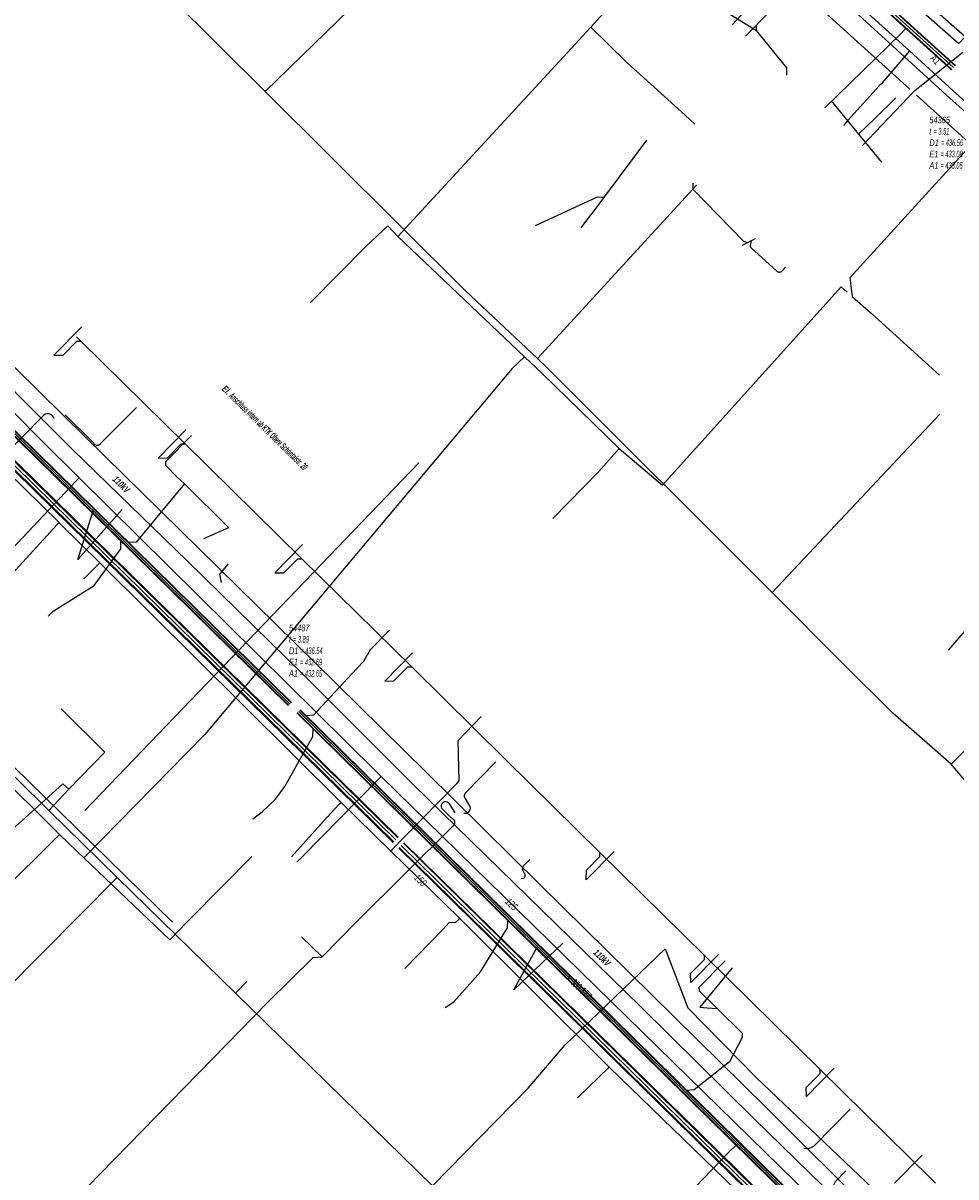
# Model space of a CAD drawing. Header units: metres. Extents: x 2695563 to 2696938, y 1260544 to 1262032.
# Tile 58 of 256: x 2695940 to 2696010, y 1261090 to 1261178. Entities that reach past the tile are written whole.
import ezdxf

# ---------------------------------------------------------------- set-up
doc = ezdxf.new("R2010")
doc.units = ezdxf.units.M
doc.linetypes.add('AUSGEZOGEN', pattern=[0])
for name, color, linetype in [('AW_LK_ Haltung Text', 7, 'AUSGEZOGEN'), ('AW_LK_Ein-Auslauftext', 24, 'AUSGEZOGEN'), ('AW_LK_Haltung', 24, 'AUSGEZOGEN'), ('AW_LK_Normschacht Text', 24, 'AUSGEZOGEN'), ('EW_LK_Freitext_Text', 1, 'AUSGEZOGEN'), ('EW_LK_Trasseabs', 1, 'AUSGEZOGEN'), ('EW_LK_Trasseabs_Text', 1, 'AUSGEZOGEN'), ('EW_LK_Trasserand', 1, 'AUSGEZOGEN'), ('FM_LK_SW_TRASSEKANTE', 94, 'AUSGEZOGEN'), ('GA_LK_Leitung', 32, 'AUSGEZOGEN'), ('GA_LK_Leitung_Text', 32, 'AUSGEZOGEN'), ('TV_LK_LEITUNG', 92, 'AUSGEZOGEN'), ('WA_LK_Leitung', 171, 'AUSGEZOGEN'), ('WA_LK_Leitung_Text', 171, 'AUSGEZOGEN')]:
    doc.layers.add(name, color=color, linetype=linetype)
doc.styles.add('ARIAL', font='arial.ttf')
doc.styles.add('ARIALNARROW', font='ARIALN.TTF')
pattern_1 = [(0, (2708005, 1273150), (6075, 6075), [6075, -6075]), (90, (2708005, 1273150), (-6075, 6075), [6075, -6075])]

# ---------------------------------------------------------------- blocks, each defined once
blk = doc.blocks.new('COMPLEXOBJECT_1560')
at = {"layer": 'AW_LK_Haltung', "color": 24, "linetype": 'AUSGEZOGEN', "transparency": 33554687}
blk.add_line((5996.529, 11159.637), (5996.294, 11159.377), dxfattribs=at)
blk.add_lwpolyline([(5995.87, 11159.356), (5993.906, 11161.135), (5993.874, 11161.277), (5993.948, 11161.67)], dxfattribs=at)
for centre, radius, start, end in [((5996.07, 11159.577), 0.298, 227.75348, 273.0061), ((5996.074, 11159.575), 0.296, 272.35279, 318.10251)]:
    blk.add_arc(centre, radius, start, end, dxfattribs=at)
blk = doc.blocks.new('COMPLEXOBJECT_2159')
at = {"layer": 'EW_LK_Trasseabs', "color": 1, "linetype": 'AUSGEZOGEN', "transparency": 33554687}
blk.add_line((5941.901, 11148.437), (5944.09, 11146.288), dxfattribs=at)
blk.add_arc((5944.347, 11146.432), 0.295, 209.36777, 320.47823, dxfattribs=at)
blk = doc.blocks.new('COMPLEXOBJECT_2160')
at = {"layer": 'EW_LK_Trasseabs', "color": 1, "linetype": 'AUSGEZOGEN', "transparency": 33554687}
for p, q in [((5971.313, 11117.772), (5971.056, 11118.017)), ((5964.039, 11110.013), (5971.335, 11117.277))]:
    blk.add_line(p, q, dxfattribs=at)
blk.add_arc((5971.189, 11117.519), 0.282, 301.12982, 63.95979, dxfattribs=at)
blk = doc.blocks.new('COMPLEXOBJECT_2235')
at = {"layer": 'EW_LK_Trasseabs', "color": 1, "linetype": 'AUSGEZOGEN', "transparency": 33554687}
blk.add_line((5971.056, 11118.017), (5970.459, 11118.614), dxfattribs=at)
blk.add_arc((5970.752, 11118.775), 0.334, 43.55386, 208.76788, dxfattribs=at)
blk = doc.blocks.new('COMPLEXOBJECT_2236')
at = {"layer": 'EW_LK_Trasseabs', "color": 1, "linetype": 'AUSGEZOGEN', "transparency": 33554687}
for p, q in [((5972.277, 11119.77), (5974.565, 11122.119)), ((5972.623, 11118.731), (5972.264, 11119.339))]:
    blk.add_line(p, q, dxfattribs=at)
for centre, radius, start, end in [((5972.466, 11119.549), 0.291, 130.47576, 226.06893), ((5972.251, 11118.621), 0.388, 253.75221, 16.48553)]:
    blk.add_arc(centre, radius, start, end, dxfattribs=at)
blk = doc.blocks.new('COMPLEXOBJECT_2237')
at = {"layer": 'EW_LK_Trasseabs', "color": 1, "linetype": 'AUSGEZOGEN', "transparency": 33554687}
for p, q in [((5976.661, 11114.243), (5977.158, 11114.714)), ((5976.746, 11113.665), (5976.59, 11113.962))]:
    blk.add_line(p, q, dxfattribs=at)
for centre, radius, start, end in [((5976.57, 11113.519), 0.229, 252.03026, 39.65035), ((5976.856, 11114.044), 0.279, 134.50043, 197.1394)]:
    blk.add_arc(centre, radius, start, end, dxfattribs=at)
blk = doc.blocks.new('COMPLEXOBJECT_2238')
at = {"layer": 'EW_LK_Trasseabs', "color": 1, "linetype": 'AUSGEZOGEN', "transparency": 33554687}
blk.add_line((5998.708, 11093.013), (6001.453, 11095.789), dxfattribs=at)
blk.add_arc((5998.148, 11093.626), 0.83, 255.31065, 312.4114, dxfattribs=at)

msp = doc.modelspace()

# ---------------------------------------------------------------- hatches: boundary and pattern name
at = {"layer": 'EW_LK_Trasserand', "lineweight": 18, "transparency": 33554687}
h = msp.add_hatch(dxfattribs=at)
h.set_pattern_fill('MUSTER', color=1, scale=6075, style=0, pattern_type=2)
h.set_pattern_definition(pattern_1)
h.paths.add_polyline_path([(2696011.141, 1261176.94), (2696003.268, 1261183.878), (2695989.835, 1261196.216), (2695974.932, 1261209.394), (2695974.459, 1261208.878), (2695989.367, 1261195.696), (2696002.8, 1261183.358), (2696010.665, 1261176.426)], flags=0)
h = msp.add_hatch(dxfattribs=at)
h.set_pattern_fill('MUSTER', color=1, scale=6075, style=0, pattern_type=2)
h.set_pattern_definition(pattern_1)
h.paths.add_polyline_path([(2696032.718, 1261059.504), (2696029.879, 1261062.296), (2696021.284, 1261070.756), (2696013.01, 1261078.917), (2696004.217, 1261087.59), (2695996.034, 1261095.719), (2695987.336, 1261104.292), (2695978.889, 1261112.618), (2695970.244, 1261121.161), (2695961.809, 1261129.462), (2695953.037, 1261138.093), (2695944.44, 1261146.549), (2695935.551, 1261155.296), (2695931.042, 1261159.733), (2695917.781, 1261172.928), (2695914.461, 1261176.262), (2695914.318, 1261176.122), (2695914.057, 1261175.861), (2695913.866, 1261175.671), (2695913.653, 1261175.46), (2695916.861, 1261172.013), (2695930.107, 1261158.782), (2695934.67, 1261154.4), (2695943.495, 1261145.589), (2695952.135, 1261137.174), (2695960.92, 1261128.56), (2695969.293, 1261120.197), (2695977.984, 1261111.7), (2695986.475, 1261103.417), (2695995.156, 1261094.827), (2696003.415, 1261086.774), (2696012.239, 1261078.135), (2696020.52, 1261069.981), (2696029.081, 1261061.485), (2696031.842, 1261058.588), (2696032.058, 1261058.814), (2696032.28, 1261059.046), (2696032.58, 1261059.36)], flags=0)

# ---------------------------------------------------------------- linework, layer by layer
at = {"layer": 'AW_LK_Haltung', "linetype": 'AUSGEZOGEN', "transparency": 33554687}
for p, q in [((2696010.103, 1261174.433), (2695958.637, 1261221.063)), ((2696010.117, 1261174.448), (2695958.651, 1261221.078)), ((2696010.13, 1261174.463), (2695958.664, 1261221.093)), ((2696010.372, 1261174.729), (2695958.906, 1261221.359)), ((2696010.385, 1261174.744), (2695958.919, 1261221.374)), ((2696010.399, 1261174.759), (2695958.933, 1261221.389)), ((2695959.797, 1261126.202), (2695908.453, 1261176.667)), ((2695959.811, 1261126.216), (2695908.467, 1261176.681)), ((2695959.825, 1261126.23), (2695908.481, 1261176.695)), ((2695960.007, 1261126.416), (2695908.663, 1261176.881)), ((2695960.021, 1261126.43), (2695908.677, 1261176.895)), ((2695960.035, 1261126.444), (2695908.691, 1261176.909)), ((2696011.312, 1261075.6), (2695960.47, 1261125.635)), ((2696011.326, 1261075.614), (2695960.484, 1261125.649)), ((2696011.34, 1261075.628), (2695960.498, 1261125.663)), ((2696011.522, 1261075.814), (2695960.68, 1261125.849)), ((2696011.536, 1261075.828), (2695960.694, 1261125.863)), ((2696011.55, 1261075.842), (2695960.708, 1261125.877))]:
    msp.add_line(p, q, dxfattribs=at)
at = {"layer": 'AW_LK_Haltung', "color": 255, "transparency": 33554687}
for p, q in [((2696010.251, 1261174.596), (2695958.785, 1261221.226)), ((2695959.916, 1261126.323), (2695908.572, 1261176.788)), ((2696011.431, 1261075.721), (2695960.589, 1261125.756))]:
    msp.add_line(p, q, dxfattribs=at)
at = {"layer": 'AW_LK_Haltung', "color": 24, "linetype": 'AUSGEZOGEN', "transparency": 33554687}
for p, q in [((2695990.487, 1261180.385), (2695995.302, 1261177.415)), ((2696004.818, 1261167.43), (2696000.988, 1261172.064)), ((2695982.759, 1261163.436), (2695986.995, 1261169.104)), ((2695982.002, 1261162.435), (2695982.751, 1261163.436)), ((2695994.257, 1261161.125), (2695995.226, 1261161.645)), ((2695944.138, 1261154.927), (2695942.015, 1261152.774)), ((2695952.039, 1261147.121), (2695949.928, 1261144.982)), ((2695955.276, 1261139.716), (2695951.92, 1261143.019)), ((2695947.203, 1261141.076), (2695943.828, 1261137.28)), ((2695943.828, 1261137.28), (2695945.002, 1261140.981)), ((2695953.406, 1261138.887), (2695955.285, 1261139.718)), ((2695960.87, 1261138.412), (2695958.774, 1261136.272)), ((2695941.587, 1261132.984), (2695941.973, 1261133.376)), ((2695969.22, 1261130.204), (2695967.121, 1261128.061)), ((2695957.114, 1261117.612), (2695957.819, 1261118.157)), ((2695984.515, 1261115.142), (2695982.393, 1261112.998)), ((2695980.621, 1261108.175), (2695976.896, 1261104.651)), ((2695976.896, 1261104.651), (2695978.701, 1261107.931)), ((2695992.426, 1261107.333), (2695990.316, 1261105.195)), ((2695993.459, 1261106.305), (2695991.005, 1261103.322)), ((2695972.355, 1261103.742), (2695974.372, 1261106.009)), ((2695971.698, 1261103.296), (2695972.347, 1261103.742)), ((2696001.201, 1261098.697), (2695999.096, 1261096.55)), ((2695993.11, 1261092.223), (2695993.889, 1261092.984)), ((2695989.137, 1261088.105), (2695993.11, 1261092.223)), ((2696007.875, 1261092.12), (2696005.762, 1261089.973))]:
    msp.add_line(p, q, dxfattribs=at)
for points in [[(2695994.464, 1261176.975), (2695999.933, 1261182.546), (2696000.409, 1261183.243)], [(2695997.602, 1261174.019), (2695997.596, 1261174.577), (2695995.302, 1261177.415), (2695995.31, 1261177.825)], [(2696000.493, 1261171.553), (2696006.272, 1261177.176), (2696006.648, 1261177.616)], [(2696005.878, 1261172.314), (2696004.277, 1261170.746), (2696003.059, 1261169.563)], [(2695990.47, 1261165.82), (2695990.477, 1261165.37), (2695994.315, 1261161.428), (2695994.654, 1261161.338)], [(2695978.544, 1261162.631), (2695983.241, 1261164.79), (2695983.74, 1261164.757)], [(2695943.736, 1261154.166), (2695944.06, 1261153.845), (2695951.98, 1261146.059), (2695960.819, 1261137.345), (2695969.156, 1261129.137), (2695976.282, 1261122.112)], [(2695942.015, 1261152.774), (2695942.714, 1261152.78), (2695943.76, 1261153.842), (2695944.06, 1261153.845)], [(2695952.455, 1261146.697), (2695950.475, 1261144.687), (2695950.477, 1261144.435), (2695951.383, 1261143.544), (2695951.603, 1261143.327), (2695951.92, 1261143.019)], [(2695949.936, 1261144.982), (2695950.629, 1261145.003), (2695951.675, 1261146.05), (2695951.974, 1261146.053)], [(2695951.92, 1261143.019), (2695951.132, 1261142.098), (2695948.274, 1261138.592), (2695947.672, 1261138.568)], [(2695941.973, 1261133.376), (2695945.068, 1261135.307), (2695947.091, 1261138.103), (2695947.106, 1261138.704)], [(2695958.772, 1261136.269), (2695959.473, 1261136.28), (2695960.519, 1261137.343), (2695960.819, 1261137.345)], [(2696009.868, 1261130.417), (2696014.363, 1261135.629), (2696014.363, 1261136.104)], [(2695967.475, 1261131.918), (2695966.019, 1261130.442), (2695965.54, 1261129.602)], [(2695965.544, 1261129.606), (2695965.032, 1261129.036), (2695964.626, 1261128.617), (2695961.707, 1261125.482), (2695961.122, 1261125.442)], [(2695967.121, 1261128.061), (2695967.811, 1261128.072), (2695968.857, 1261129.135), (2695969.156, 1261129.137)], [(2695959.538, 1261120.071), (2695961.665, 1261123.871), (2695961.696, 1261124.456)], [(2696008.876, 1261089.993), (2696008.55, 1261090.312), (2696000.129, 1261098.611), (2695991.354, 1261107.259), (2695983.436, 1261115.062), (2695976.282, 1261122.112)], [(2695957.819, 1261118.157), (2695958.841, 1261119.109), (2695959.538, 1261120.071)], [(2695982.393, 1261112.998), (2695982.405, 1261113.715), (2695983.438, 1261114.763), (2695983.436, 1261115.062)], [(2695974.372, 1261106.009), (2695976.419, 1261109.351), (2695976.457, 1261109.93)], [(2695990.324, 1261105.195), (2695990.308, 1261105.897), (2695991.356, 1261106.96), (2695991.354, 1261107.259)], [(2695992.927, 1261106.851), (2695990.934, 1261104.828), (2695990.953, 1261104.57), (2695992.316, 1261103.231)], [(2695991.004, 1261103.324), (2695991.562, 1261103.28), (2695992.32, 1261103.228)], [(2695992.316, 1261103.231), (2695994.221, 1261101.35), (2695994.23, 1261101.042)], [(2695994.23, 1261101.042), (2695993.257, 1261099.193), (2695990.573, 1261097.074), (2695990.001, 1261097.021)], [(2695999.094, 1261096.548), (2695999.083, 1261097.249), (2696000.131, 1261098.312), (2696000.129, 1261098.611)]]:
    msp.add_lwpolyline(points, dxfattribs=at)
at = {"layer": 'EW_LK_Trasseabs', "color": 1, "linetype": 'AUSGEZOGEN', "transparency": 33554687}
for p, q in [((2696006.938, 1261172.961), (2695995.911, 1261182.96)), ((2696007.326, 1261172.867), (2696010.968, 1261175.754)), ((2696003.334, 1261168.653), (2696007.326, 1261172.867)), ((2696011.701, 1261168.661), (2696007.453, 1261172.495)), ((2695933.722, 1261140.614), (2695941.264, 1261148.245)), ((2695945.544, 1261146.055), (2695948.276, 1261148.821)), ((2695971.964, 1261118.815), (2695972.422, 1261118.071)), ((2695962.365, 1261107.157), (2695965.009, 1261109.823)), ((2695962.365, 1261107.157), (2695960.802, 1261108.669)), ((2695943.451, 1261088.572), (2695958.257, 1261103.718))]:
    msp.add_line(p, q, dxfattribs=at)
for points in [[(2695954.728, 1261135.53), (2695954.615, 1261136.171), (2695955.272, 1261136.951)], [(2695958.257, 1261103.718), (2695961.68, 1261107.111), (2695962.365, 1261107.157)], [(2696001.159, 1261089.797), (2696001.295, 1261090.098), (2696002.081, 1261090.908)]]:
    msp.add_lwpolyline(points, dxfattribs=at)
msp.add_arc((2695941.563, 1261147.854), 0.492, 15.0763, 127.38887, dxfattribs=at)
at = {"layer": 'EW_LK_Trasserand', "color": 1, "linetype": 'AUSGEZOGEN', "transparency": 33554687}
msp.add_lwpolyline([(2696011.141, 1261176.94), (2696003.268, 1261183.878), (2695989.835, 1261196.216), (2695974.932, 1261209.394), (2695974.459, 1261208.878), (2695989.367, 1261195.696), (2696002.8, 1261183.358), (2696010.665, 1261176.426), (2696011.141, 1261176.94)], close=True, dxfattribs=at)
for points in [[(2696004.217, 1261087.59), (2695996.034, 1261095.719), (2695987.336, 1261104.292), (2695978.889, 1261112.618), (2695970.244, 1261121.161), (2695961.809, 1261129.462), (2695953.037, 1261138.093), (2695944.44, 1261146.549), (2695935.551, 1261155.296)], [(2695934.67, 1261154.4), (2695943.495, 1261145.589), (2695952.135, 1261137.174), (2695960.92, 1261128.56), (2695969.293, 1261120.197), (2695977.984, 1261111.7), (2695986.475, 1261103.417), (2695995.156, 1261094.827), (2696003.415, 1261086.774)]]:
    msp.add_lwpolyline(points, dxfattribs=at)
at = {"layer": 'FM_LK_SW_TRASSEKANTE', "color": 94, "linetype": 'AUSGEZOGEN', "transparency": 33554687}
for p, q in [((2695983.985, 1261179.039), (2695982.732, 1261177.666)), ((2695982.732, 1261177.666), (2695968.098, 1261161.785)), ((2695977.711, 1261152.666), (2695968.097, 1261161.785)), ((2695969.698, 1261144.625), (2695944.37, 1261118.26)), ((2695934, 1261126.43), (2695951.01, 1261109.77)), ((2695942.445, 1261116.425), (2695931.362, 1261105.459))]:
    msp.add_line(p, q, dxfattribs=at)
for points in [[(2695982.732, 1261177.666), (2695985.445, 1261175.01), (2695989.896, 1261170.987), (2695990.638, 1261170.316)], [(2696019.085, 1261171.34), (2696013.139, 1261170.241), (2696010.974, 1261168.083), (2696002.387, 1261158.642), (2696002.571, 1261157.23), (2696004.007, 1261155.981), (2696009.181, 1261151.266)], [(2695961.485, 1261156.779), (2695965.698, 1261161.051), (2695967.358, 1261162.6), (2695968.097, 1261161.785)], [(2695984.883, 1261145.697), (2695988.167, 1261142.913), (2696001.723, 1261157.967), (2696002.175, 1261157.573)], [(2695977.711, 1261152.666), (2695976.768, 1261151.772), (2695953.478, 1261124.008), (2695944.295, 1261114.653)], [(2695977.711, 1261152.666), (2695979.04, 1261151.421), (2695984.883, 1261145.697)], [(2695984.883, 1261145.697), (2695983.359, 1261143.962), (2695979.858, 1261140.393)], [(2695938.367, 1261133.091), (2695936.262, 1261130.954), (2695933.455, 1261128.104), (2695932.087, 1261126.715), (2695942.445, 1261116.425)], [(2695944.295, 1261114.653), (2695943.167, 1261115.734), (2695942.445, 1261116.425)], [(2695957.022, 1261114.756), (2695954.917, 1261112.618), (2695952.111, 1261109.768), (2695950.813, 1261108.45), (2695944.295, 1261114.653)]]:
    msp.add_lwpolyline(points, dxfattribs=at)
at = {"layer": 'GA_LK_Leitung', "color": 32, "linetype": 'AUSGEZOGEN', "transparency": 33554687}
for points in [[(2696081.176, 1261106.457), (2696080.689, 1261107.001), (2696080.694, 1261108.217), (2696061.805, 1261125.415), (2696018.169, 1261164.986), (2696010.006, 1261172.252), (2695997.867, 1261183.362), (2695982.445, 1261197.423), (2695964.456, 1261213.821), (2695956.362, 1261221.045)], [(2696035.31, 1261053.78), (2696025.353, 1261063.542), (2696000.59, 1261087.82), (2695966.85, 1261120.82), (2695966.5, 1261121.19), (2695943.93, 1261143.49), (2695941, 1261146.39), (2695936.877, 1261150.53), (2695914.541, 1261172.954), (2695914.234, 1261173.293), (2695912.317, 1261175.149), (2695911.215, 1261176.216), (2695910.773, 1261176.645)], [(2695943.93, 1261143.49), (2695943.688, 1261143.233), (2695938.022, 1261137.208), (2695937.834, 1261137.008), (2695937.675, 1261136.84)], [(2695966.85, 1261120.82), (2695966.622, 1261120.588), (2695960.872, 1261114.758), (2695960.673, 1261114.557), (2695960.44, 1261114.32)]]:
    msp.add_lwpolyline(points, dxfattribs=at)
at = {"layer": 'TV_LK_LEITUNG', "color": 92, "linetype": 'AUSGEZOGEN', "transparency": 33554687}
for p, q in [((2695958.033, 1261172.771), (2695968.962, 1261183.41)), ((2695958.033, 1261172.771), (2695949.055, 1261181.718)), ((2695990.767, 1261165.686), (2695978.696, 1261152.521)), ((2696009.204, 1261148.316), (2695996.493, 1261134.779)), ((2696024.362, 1261136.225), (2696010.062, 1261121.754)), ((2696001.892, 1261129.385), (2695996.493, 1261134.779)), ((2696005.637, 1261125.642), (2696001.892, 1261129.385)), ((2696010.062, 1261121.754), (2696005.637, 1261125.642)), ((2695943.157, 1261119.874), (2695941.637, 1261118.253)), ((2695946.812, 1261113.177), (2695941.637, 1261118.253)), ((2695946.812, 1261113.177), (2695955.785, 1261104.397)), ((2695956.658, 1261105.291), (2695955.785, 1261104.397)), ((2695955.785, 1261104.397), (2695970.728, 1261089.777))]:
    msp.add_line(p, q, dxfattribs=at)
for points in [[(2695978.696, 1261152.521), (2695973.233, 1261157.671), (2695958.033, 1261172.771)], [(2695996.493, 1261134.779), (2695979.421, 1261151.836), (2695978.696, 1261152.521)], [(2695941.637, 1261118.253), (2695941.071, 1261118.808), (2695910.522, 1261148.776)], [(2695942.565, 1261125.951), (2695945.878, 1261122.679), (2695943.157, 1261119.874)], [(2696031.806, 1261099.862), (2696028.943, 1261102.795), (2696019.496, 1261112.056), (2696016.072, 1261114.735), (2696010.062, 1261121.754)], [(2695943.157, 1261119.874), (2695942.702, 1261120.268), (2695941.071, 1261118.808), (2695932.757, 1261111.365), (2695928.437, 1261110.106), (2695927.37, 1261110.312)], [(2695946.812, 1261113.177), (2695935.407, 1261101.694), (2695933.755, 1261098.396)], [(2695970.728, 1261089.777), (2695977.99, 1261097.194), (2695980.793, 1261100.476), (2695988.393, 1261107.749)], [(2695988.393, 1261107.749), (2695990.1, 1261103.292), (2695995.297, 1261097.974), (2696007.715, 1261086.178), (2696010.152, 1261083.87), (2696013.505, 1261081.997), (2696019.275, 1261087.609)]]:
    msp.add_lwpolyline(points, dxfattribs=at)
at = {"layer": 'WA_LK_Leitung', "color": 7, "linetype": 'AUSGEZOGEN', "transparency": 33554687}
for p, q in [((2695996.843, 1261181.534), (2695993.471, 1261177.846)), ((2695945.495, 1261137.038), (2695944.297, 1261135.832)), ((2695984.127, 1261098.787), (2695981.741, 1261096.468))]:
    msp.add_line(p, q, dxfattribs=at)
at = {"layer": 'WA_LK_Leitung', "color": 255, "linetype": 'AUSGEZOGEN', "transparency": 33554687}
for p, q in [((2695914.765, 1261168.227), (2695967.944, 1261116.025)), ((2695968.371, 1261115.606), (2695993.64, 1261090.801)), ((2695993.64, 1261090.801), (2696027.88, 1261057.19))]:
    msp.add_line(p, q, dxfattribs=at)
at = {"layer": 'WA_LK_Leitung', "linetype": 'AUSGEZOGEN', "transparency": 33554687}
for p, q in [((2695914.918, 1261168.383), (2695968.097, 1261116.181)), ((2695914.94, 1261168.405), (2695968.119, 1261116.203)), ((2695914.962, 1261168.428), (2695968.141, 1261116.226)), ((2695914.568, 1261168.026), (2695967.747, 1261115.824)), ((2695914.59, 1261168.049), (2695967.769, 1261115.847)), ((2695914.612, 1261168.071), (2695967.791, 1261115.869)), ((2695968.524, 1261115.762), (2695993.793, 1261090.957)), ((2695968.546, 1261115.784), (2695993.815, 1261090.979)), ((2695968.568, 1261115.807), (2695993.837, 1261091.002)), ((2695968.174, 1261115.405), (2695993.443, 1261090.6)), ((2695968.196, 1261115.428), (2695993.465, 1261090.623)), ((2695968.218, 1261115.45), (2695993.487, 1261090.645)), ((2695993.443, 1261090.6), (2696027.683, 1261056.989)), ((2695993.465, 1261090.623), (2696027.705, 1261057.012)), ((2695993.487, 1261090.645), (2696027.727, 1261057.034)), ((2695993.793, 1261090.957), (2696028.033, 1261057.346)), ((2695993.815, 1261090.979), (2696028.055, 1261057.368)), ((2695993.837, 1261091.002), (2696028.077, 1261057.391))]:
    msp.add_line(p, q, dxfattribs=at)
at = {"layer": 'WA_LK_Leitung', "color": 7, "linetype": 'AUSGEZOGEN', "transparency": 33554687}
for points in [[(2695959.036, 1261219.228), (2695964.81, 1261214.185), (2695973.931, 1261205.961), (2695982.461, 1261198.202), (2695998.596, 1261183.41), (2696006.902, 1261175.862), (2696010.228, 1261172.844), (2696014.028, 1261169.419), (2696018.102, 1261165.859), (2696030.919, 1261154.31), (2696038.418, 1261147.252), (2696054.052, 1261133.056), (2696062.604, 1261125.366), (2696080.662, 1261109.093), (2696081.368, 1261108.457), (2696081.419, 1261106.949), (2696081.88, 1261106.521)], [(2696006.902, 1261175.862), (2696006.78, 1261175.719), (2696004.972, 1261173.604), (2696004.777, 1261173.376)], [(2696032.536, 1261051.406), (2696032.04, 1261051.893), (2695993.764, 1261089.461), (2695984.127, 1261098.787), (2695972.79, 1261110.077), (2695967.555, 1261115.179), (2695963.783, 1261118.884), (2695945.495, 1261137.038), (2695942.481, 1261140.02), (2695942.418, 1261140.082), (2695937.167, 1261145.214), (2695937.104, 1261145.276), (2695933.517, 1261148.827), (2695913.984, 1261168.056), (2695912.334, 1261169.675), (2695908.695, 1261173.255), (2695908.223, 1261173.719), (2695907.549, 1261174.382)], [(2696004.777, 1261173.376), (2696004.622, 1261173.206), (2696002.47, 1261170.841), (2696002.217, 1261170.562), (2696001.9, 1261170.213)], [(2695942.418, 1261140.082), (2695942.283, 1261139.935), (2695938.597, 1261135.931)], [(2695972.768, 1261120.507), (2695972.685, 1261123.566), (2695974.426, 1261125.373)], [(2695967.555, 1261115.179), (2695967.695, 1261115.321), (2695968.573, 1261116.211), (2695972.598, 1261120.333), (2695972.768, 1261120.507)], [(2695963.783, 1261118.884), (2695963.648, 1261118.737), (2695962.749, 1261117.755), (2695960.036, 1261114.728)], [(2695972.79, 1261110.077), (2695972.648, 1261109.936), (2695972.473, 1261109.761), (2695971.975, 1261109.718), (2695971.534, 1261109.246), (2695968.646, 1261106.254)]]:
    msp.add_lwpolyline(points, dxfattribs=at)

# ---------------------------------------------------------------- block references
at = {"layer": 'AW_LK_Haltung', "color": 24, "linetype": 'AUSGEZOGEN', "lineweight": -3, "transparency": 33554687}
msp.add_blockref('COMPLEXOBJECT_1560', (2690000.97, 1249999.81), dxfattribs=at)
at = {"layer": 'EW_LK_Trasseabs', "color": 1, "linetype": 'AUSGEZOGEN', "lineweight": -3, "transparency": 33554687}
for name in ['COMPLEXOBJECT_2159', 'COMPLEXOBJECT_2236', 'COMPLEXOBJECT_2235', 'COMPLEXOBJECT_2160', 'COMPLEXOBJECT_2237', 'COMPLEXOBJECT_2238']:
    msp.add_blockref(name, (2690000.97, 1249999.81), dxfattribs=at)

# ---------------------------------------------------------------- texts
at = {"layer": 'AW_LK_ Haltung Text', "color": 24, "transparency": 33554687, "insert": (2695981.841, 1261104.876), "char_height": 0.55705, "width": 2.75543, "attachment_point": 5, "rotation": 315.7263, "style": 'ARIAL'}
msp.add_mtext('\\A1;{\\fArial|i1|b0;\\H0.557054;\\W0.700000;\\C24;< \\W0.490000;300 STZ}\\P', dxfattribs=at)
at = {"layer": 'AW_LK_Ein-Auslauftext', "color": 24, "transparency": 33554687, "insert": (2696008.434, 1261175.231), "char_height": 0.55705, "width": 0.85544, "attachment_point": 7, "rotation": 317.8224, "style": 'ARIAL'}
msp.add_mtext('\\A1;{\\fArial|i1|b0;\\H0.557054;\\W0.700000;\\C24;A1}\\P', dxfattribs=at)
at = {"layer": 'AW_LK_Normschacht Text', "color": 24, "transparency": 33554687, "char_height": 0.50641, "attachment_point": 1, "line_spacing_factor": 1.024096, "style": 'ARIAL'}
for s, insert, width in [('\\A1;{\\fArial|i1|b0;\\H0.506413;\\W0.695318;\\C24;54365}\\P{\\fArial|i1|b0;\\H0.505000;\\W0.695318;\\C24;t \\W0.486723;= 3.51}\\P{\\fArial|i1|b0;\\H0.505000;\\W0.695318;\\C24;D1 \\W0.486723;= 436.56}\\P{\\fArial|i1|b0;\\H0.505000;\\W0.695318;\\C24;E1 \\W0.486723;= 433.08}\\P{\\fArial|i1|b0;\\H0.505000;\\W0.695318;\\C24;A1 \\W0.486723;= 433.05}\\P', (2696008.418, 1261170.881), 2.8414), ('\\A1;{\\fArial|i1|b0;\\H0.506413;\\W0.694955;\\C24;54487}\\P{\\fArial|i1|b0;\\H0.505000;\\W0.694955;\\C24;t \\W0.486468;= 3.89}\\P{\\fArial|i1|b0;\\H0.505000;\\W0.694955;\\C24;D1 \\W0.486468;= 436.54}\\P{\\fArial|i1|b0;\\H0.505000;\\W0.694955;\\C24;E1 \\W0.486468;= 432.69}\\P{\\fArial|i1|b0;\\H0.505000;\\W0.694955;\\C24;A1 \\W0.486468;= 432.65}\\P', (2695959.846, 1261132.352), 2.83992)]:
    msp.add_mtext(s, dxfattribs=dict(at, insert=insert, width=width))
at = {"layer": 'EW_LK_Freitext_Text', "color": 1, "transparency": 33554687, "insert": (2695958.012, 1261147.276), "char_height": 0.5075, "width": 9.94748, "attachment_point": 5, "rotation": 315.4338, "style": 'ARIALNARROW'}
msp.add_mtext('\\A1;{\\fArial Narrow|i1|b1;\\H0.507500;\\W0.700000;\\C1;El. \\W0.490000;Anschluss intern ab KTK Obere Schöntalstr. 20}\\P', dxfattribs=at)
at = {"layer": 'EW_LK_Trasseabs_Text', "color": 1, "transparency": 33554687, "char_height": 0.5075, "width": 1.34542, "attachment_point": 5, "style": 'ARIALNARROW'}
for insert, rotation in [((2695947.128, 1261142.979), 315.5436), ((2695983.589, 1261107.079), 315.459)]:
    msp.add_mtext('\\A1;{\\fArial Narrow|i1|b1;\\H0.507500;\\W0.700000;\\C1;110kV}\\P', dxfattribs=dict(at, insert=insert, rotation=rotation))
at = {"layer": 'GA_LK_Leitung_Text', "color": 32, "transparency": 33554687, "insert": (2695976.735, 1261111.144), "char_height": 0.55825, "width": 1.10806, "attachment_point": 5, "rotation": 315.6354, "style": 'ARIAL'}
msp.add_mtext('\\A1;{\\fArial|i1|b0;\\H0.558250;\\W0.700000;\\C32;125}\\P', dxfattribs=at)
at = {"layer": 'WA_LK_Leitung_Text', "color": 7, "transparency": 33554687, "insert": (2695969.822, 1261112.962), "char_height": 0.55426, "width": 1.10014, "attachment_point": 5, "rotation": 315.7371, "style": 'ARIAL'}
msp.add_mtext('\\A1;{\\fArial|i1|b0;\\H0.554263;\\W0.700000;\\C7;150}\\P', dxfattribs=at)

doc.saveas('drawing.dxf')
